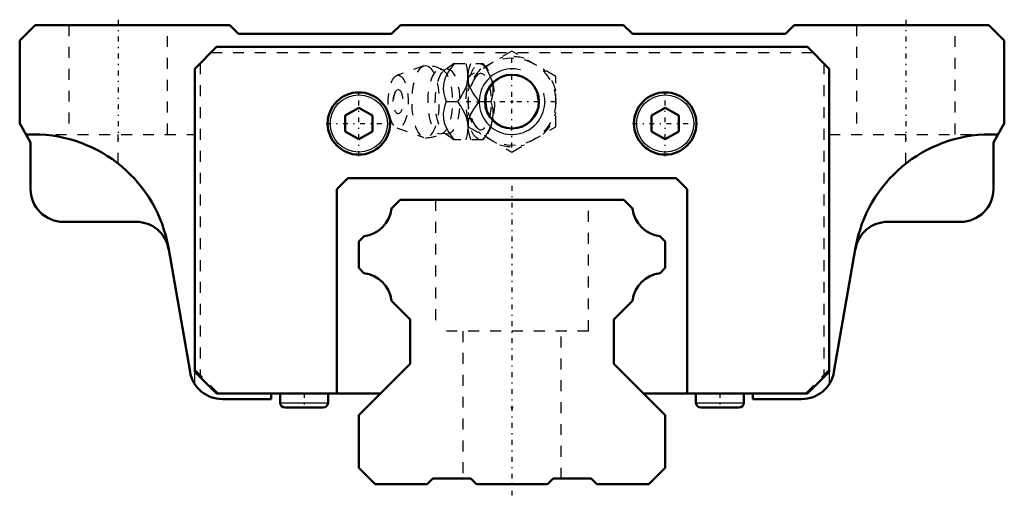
# Model space of a CAD drawing. Header units: millimetres. Extents: x -45 to 45, y -1.3 to 42.5.
import ezdxf

# ---------------------------------------------------------------- set-up
doc = ezdxf.new("R2010")
doc.units = ezdxf.units.MM
doc.linetypes.add('Center', pattern=[1.5, 0.45, -0.5, 0.05, -0.5])
doc.linetypes.add('Dashed', pattern=[2, 1, -1])
for name, color, linetype, lineweight in [('2d ConnectionPoints', 7, 'Continuous', 50), ('AM_0', 7, 'Continuous', 50), ('AM_4', 3, 'Continuous', 25), ('AM_5', 3, 'Continuous', 25), ('AM_7', 7, 'Center', 25), ('AM_9', 6, 'Dashed', 25)]:
    doc.layers.add(name, color=color, linetype=linetype, lineweight=lineweight)

# ---------------------------------------------------------------- blocks, each defined once
blk = doc.blocks.new('1_cgdm3twb795p6dpifylbdvgtb________0_in_HSR30M1LB1SS280LG200BM6F793000_2')
at = {"layer": 'AM_5', "linetype": 'Dashed'}
blk.add_arc((0, 35), 2.387, 75, 15, dxfattribs=at)
at = {"layer": 'AM_7'}
for p, q in [((0, 30.8), (0, 39.2)), ((-4.2, 35), (4.2, 35))]:
    blk.add_line(p, q, dxfattribs=at)
at = {"layer": 'AM_9'}
for p, q in [((0, 39.619), (-4, 37.309)), ((4, 37.309), (0, 39.619)), ((-8.065, 38.271), (-10.522, 37.403)), ((-5.317, 38.5), (-2.667, 38.5)), ((-2.371, 38.151), (-2.667, 38.5)), ((-4, 37.309), (-4, 32.691)), ((4, 32.691), (4, 37.309)), ((-6.03, 35), (-4.96, 35)), ((-3.002, 35), (-1.932, 35)), ((-10.522, 32.597), (-8.065, 31.729)), ((-4, 32.691), (0, 30.381)), ((0, 30.381), (4, 32.691)), ((-2.667, 31.5), (-5.317, 31.5)), ((-2.667, 31.5), (-2.371, 31.849))]:
    blk.add_line(p, q, dxfattribs=at)
for points in [[(-6.128, 37.908), (-6.142, 37.901), (-6.185, 37.889), (-6.25, 37.885), (-6.311, 37.895), (-6.34, 37.906), (-6.341, 37.907)], [(-5.273, 38.5), (-5.544, 38.136), (-5.795, 37.763), (-6.013, 37.378), (-6.18, 36.969), (-6.273, 36.554), (-6.286, 36.146), (-6.236, 35.75), (-6.145, 35.371), (-6.03, 35)], [(-5.315, 38.502), (-5.327, 38.49), (-5.495, 38.341), (-5.698, 38.182), (-5.939, 38.02), (-6.131, 37.906)], [(-4.96, 35), (-4.706, 35.359), (-4.479, 35.729), (-4.283, 36.125), (-4.136, 36.53), (-4.026, 37.091), (-4.026, 37.66), (-4.092, 38.086), (-4.203, 38.5)], [(-4.001, 36.936), (-4.002, 36.946), (-4.015, 37.351), (-3.965, 37.75), (-3.874, 38.129), (-3.759, 38.5)], [(-2.689, 38.5), (-2.435, 38.141), (-2.208, 37.771), (-2.012, 37.375), (-1.865, 36.97), (-1.755, 36.409), (-1.755, 35.84), (-1.821, 35.414), (-1.932, 35)], [(-3.002, 35), (-3.399, 35.546), (-3.581, 35.83), (-3.742, 36.122), (-3.908, 36.525), (-4.001, 36.936)], [(-6.03, 35), (-6.143, 34.636), (-6.234, 34.263), (-6.285, 33.878), (-6.275, 33.469), (-6.188, 33.054), (-6.024, 32.646), (-5.803, 32.25), (-5.548, 31.871), (-5.273, 31.5)], [(-4.013, 32.678), (-4.04, 33.03), (-4.174, 33.591), (-4.419, 34.16), (-4.669, 34.586), (-4.96, 35)], [(-4.003, 33.052), (-3.917, 33.446), (-3.756, 33.851), (-3.532, 34.25), (-3.277, 34.629), (-3.002, 35)], [(-1.932, 35), (-1.833, 34.641), (-1.767, 34.271), (-1.742, 33.875), (-1.77, 33.47), (-1.903, 32.909), (-2.148, 32.34), (-2.398, 31.914), (-2.689, 31.5)], [(-4.203, 31.5), (-4.104, 31.859), (-4.038, 32.229), (-4.013, 32.625), (-4.013, 32.678)], [(-4.014, 32.634), (-4.006, 33.025), (-4.003, 33.052)], [(-3.759, 31.5), (-3.92, 32.046), (-3.979, 32.33), (-4.013, 32.618)], [(-6.342, 32.093), (-6.325, 32.1), (-6.281, 32.112), (-6.213, 32.115), (-6.156, 32.104), (-6.13, 32.093), (-6.128, 32.092)], [(-6.128, 32.092), (-6.008, 32.023), (-5.77, 31.869), (-5.564, 31.715), (-5.391, 31.568), (-5.311, 31.494)]]:
    blk.add_lwpolyline(points, dxfattribs=at)
blk.add_circle((0, 35), 4, dxfattribs=at)
for centre, radius, start, end in [((0, 35), 4.12, 73.86243, 106.13757), ((-7.903, 35), 3.3, 61.76048, 90), ((0, 35), 4.12, 133.86243, 166.13757), ((0, 35), 4.12, 13.86243, 46.13757), ((-9.071, 35), 1.82, 148.36971, 211.63029), ((0, 35), 4.12, 193.86243, 226.13757), ((0, 35), 4.12, 313.86243, 346.13757), ((-7.903, 35), 3.3, 270, 298.23952), ((0, 35), 4.12, 253.86243, 286.13757)]:
    blk.add_arc(centre, radius, start, end, dxfattribs=at)
for centre, major_axis in [((-7.903, 35), (0, 3.3)), ((-6.561, 35), (0, 2.965)), ((-5.9, 35), (0, 2.971)), ((-2.893, 35), (0, 3.445)), ((-10.403, 35), (0, 2.424)), ((-10.403, 35), (0, 1.117))]:
    blk.add_ellipse(centre, major_axis=major_axis, ratio=0.374607, dxfattribs=at)
blk.add_ellipse((-2.841, 35), major_axis=(0, -2.572), ratio=0.374607, start_param=5.781061, end_param=9.926902, dxfattribs=at)
blk = doc.blocks.new('2_HSR30M1LBSSB_M6F_Slider_0_in_HSR30M1LB1SS280LG200BM6F793000_2')
at = {"layer": 'AM_0'}
for p, q in [((-43.6, 42), (-45, 40.6)), ((-25.8, 42), (-43.6, 42)), ((-25, 41.2), (-25.8, 42)), ((-10.2, 42), (-11, 41.2)), ((10.2, 42), (-10.2, 42)), ((11, 41.2), (10.2, 42)), ((25.8, 42), (25, 41.2)), ((43.6, 42), (25.8, 42)), ((45, 40.6), (43.6, 42)), ((-45, 40.6), (-45, 33)), ((-11, 41.2), (-25, 41.2)), ((25, 41.2), (11, 41.2)), ((45, 33), (45, 40.6)), ((-29, 38), (-27, 40)), ((-27, 40), (27, 40)), ((27, 40), (29, 38)), ((-29, 38), (-29, 10.283)), ((29, 10.283), (29, 38)), ((-14, 34.443), (-15.25, 33.722)), ((-12.75, 33.722), (-14, 34.443)), ((14, 34.443), (12.75, 33.722)), ((15.25, 33.722), (14, 34.443)), ((-15.25, 33.722), (-15.25, 32.278)), ((-12.75, 32.278), (-12.75, 33.722)), ((12.75, 33.722), (12.75, 32.278)), ((15.25, 32.278), (15.25, 33.722)), ((-45, 33), (-44, 31.268)), ((44, 31.268), (45, 33)), ((-43.725, 32), (-44.423, 32)), ((-15.25, 32.278), (-14, 31.557)), ((-14, 31.557), (-12.75, 32.278)), ((12.75, 32.278), (14, 31.557)), ((14, 31.557), (15.25, 32.278)), ((44.423, 32), (43.725, 32)), ((-44, 31.268), (-44, 27)), ((44, 27), (44, 31.268)), ((-15, 28), (-16, 27)), ((15, 28), (-15, 28)), ((16, 27), (15, 28)), ((-16, 27), (-16, 8.283)), ((16, 8.283), (16, 27)), ((-41, 24), (-34.343, 24)), ((34.343, 24), (41, 24)), ((-31.41, 21.642), (-29.432, 10.269)), ((29.432, 10.269), (31.41, 21.642)), ((-29, 10.283), (-27, 8.283)), ((27, 8.283), (29, 10.283)), ((-27, 8.283), (-12.017, 8.283)), ((-22, 7.783), (-22, 8.283)), ((-21.185, 8.283), (-21.185, 7.437)), ((-16.815, 7.437), (-16.815, 8.283)), ((12.017, 8.283), (27, 8.283)), ((16.815, 8.283), (16.815, 7.437)), ((21.185, 7.437), (21.185, 8.283)), ((22, 8.283), (22, 7.783)), ((-26.477, 7.783), (-22, 7.783)), ((22, 7.783), (26.477, 7.783)), ((-20.748, 7), (-17.252, 7)), ((17.252, 7), (20.748, 7))]:
    blk.add_line(p, q, dxfattribs=at)
for centre, radius in [((0, 35), 2.459), ((-14, 33), 2.85), ((14, 33), 2.85)]:
    blk.add_circle(centre, radius, dxfattribs=at)
for centre, radius, start, end in [((-43.725, 19.5), 12.5, 9.86461, 90), ((43.725, 19.5), 12.5, 90, 170.13539), ((-41, 27), 3, 180, 270), ((41, 27), 3, 270, 0), ((-34.343, 21), 3, 9.86461, 90), ((34.343, 21), 3, 90, 170.13539), ((-26.477, 10.783), 3, 189.86461, 270), ((26.477, 10.783), 3, 270, 350.13539), ((-20.748, 7.437), 0.437, 180, 270), ((-17.252, 7.437), 0.437, 270, 0), ((17.252, 7.437), 0.437, 180, 270), ((20.748, 7.437), 0.437, 270, 0)]:
    blk.add_arc(centre, radius, start, end, dxfattribs=at)
at = {"layer": 'AM_4'}
for p, q in [((-21.185, 7.437), (-16.815, 7.437)), ((16.815, 7.437), (21.185, 7.437))]:
    blk.add_line(p, q, dxfattribs=at)
for centre in [(-14, 33), (14, 33)]:
    blk.add_circle(centre, 2.612, dxfattribs=at)
at = {"layer": 'AM_5'}
blk.add_arc((0, 35), 3, 75, 15, dxfattribs=at)
at = {"layer": 'AM_7'}
for p, q in [((-36, 42.5), (-36, 31.5)), ((36, 42.5), (36, 31.5)), ((-14, 30.008), (-14, 35.992)), ((14, 30.008), (14, 35.992)), ((-16.992, 33), (-11.007, 33)), ((11.008, 33), (16.993, 33)), ((-19, 8.347), (-19, 6.936)), ((19, 8.347), (19, 6.936))]:
    blk.add_line(p, q, dxfattribs=at)
at = {"layer": 'AM_9'}
for p, q in [((-40.5, 42), (-40.5, 32)), ((-31.5, 32), (-31.5, 42)), ((31.5, 42), (31.5, 32)), ((40.5, 32), (40.5, 42)), ((-27.5, 39.5), (27.5, 39.5)), ((-28.5, 38.5), (-28.5, 9.983)), ((28.5, 38.5), (28.5, 9.983)), ((-43.725, 32), (-29, 32)), ((-36, 29.327), (-36, 32)), ((29, 32), (43.725, 32)), ((36, 29.327), (36, 32)), ((-29, 10.483), (-26.8, 8.283)), ((-29, 9.165), (-29, 10.283)), ((29, 10.483), (26.8, 8.283)), ((29, 10.283), (29, 9.165))]:
    blk.add_line(p, q, dxfattribs=at)
blk = doc.blocks.new('3_HSR30M1LB128020_Rail_0_in_HSR30M1LB1SS280LG200BM6F793000_2')
at = {"layer": 'AM_0'}
for p, q in [((-10.215, 26), (-11, 25.215)), ((10.215, 26), (-10.215, 26)), ((11, 25.215), (10.215, 26)), ((-13.525, 22.69), (-14, 22.215)), ((14, 22.215), (13.525, 22.69)), ((-14, 22.215), (-14, 19.779)), ((14, 19.779), (14, 22.215)), ((-14, 19.779), (-13.531, 19.31)), ((13.531, 19.31), (14, 19.779)), ((-11, 16.779), (-9.3, 15.079)), ((9.3, 15.079), (11, 16.779)), ((-9.3, 15.079), (-9.3, 11)), ((9.3, 11), (9.3, 15.079)), ((-9.3, 11), (-14, 6.3)), ((14, 6.3), (9.3, 11)), ((-14, 6.3), (-14, 1.5)), ((14, 1.5), (14, 6.3)), ((-14, 1.5), (-12.5, 0)), ((12.5, 0), (14, 1.5)), ((-12.5, 0), (-7.75, 0)), ((-7.75, 0), (-7.25, 0.5)), ((-7.25, 0.5), (-3.75, 0.5)), ((-3.75, 0.5), (-3.25, 0)), ((-3.25, 0), (3.25, 0)), ((3.25, 0), (3.75, 0.5)), ((3.75, 0.5), (7.25, 0.5)), ((7.25, 0.5), (7.75, 0)), ((7.75, 0), (12.5, 0))]:
    blk.add_line(p, q, dxfattribs=at)
for centre, start, end in [((-13.87, 25.56), 276.85862, 353.1414), ((13.87, 25.56), 186.8586, 263.14138), ((-13.87, 16.44), 6.73154, 83.26846), ((13.87, 16.44), 96.73154, 173.26846)]:
    blk.add_arc(centre, 2.89, start, end, dxfattribs=at)
at = {"layer": 'AM_7'}
blk.add_line((0, 27.3), (0, -1.3), dxfattribs=at)
at = {"layer": 'AM_9'}
for p, q in [((-7, 26), (-7, 14)), ((7, 14), (7, 26)), ((7, 14), (-7, 14)), ((-4.5, 14), (-4.5, 0.5)), ((4.5, 0.5), (4.5, 14))]:
    blk.add_line(p, q, dxfattribs=at)

msp = doc.modelspace()

# ---------------------------------------------------------------- linework, layer by layer
at = {"layer": '2d ConnectionPoints'}
for p in [(0, 35), (0, 35), (0, 7), (0, 7), (0, 0), (0, 0)]:
    msp.add_point(p, dxfattribs=at)

# ---------------------------------------------------------------- block references
for name in ['2_HSR30M1LBSSB_M6F_Slider_0_in_HSR30M1LB1SS280LG200BM6F793000_2', '1_cgdm3twb795p6dpifylbdvgtb________0_in_HSR30M1LB1SS280LG200BM6F793000_2', '3_HSR30M1LB128020_Rail_0_in_HSR30M1LB1SS280LG200BM6F793000_2']:
    msp.add_blockref(name, (0, 0))

doc.saveas('drawing.dxf')
